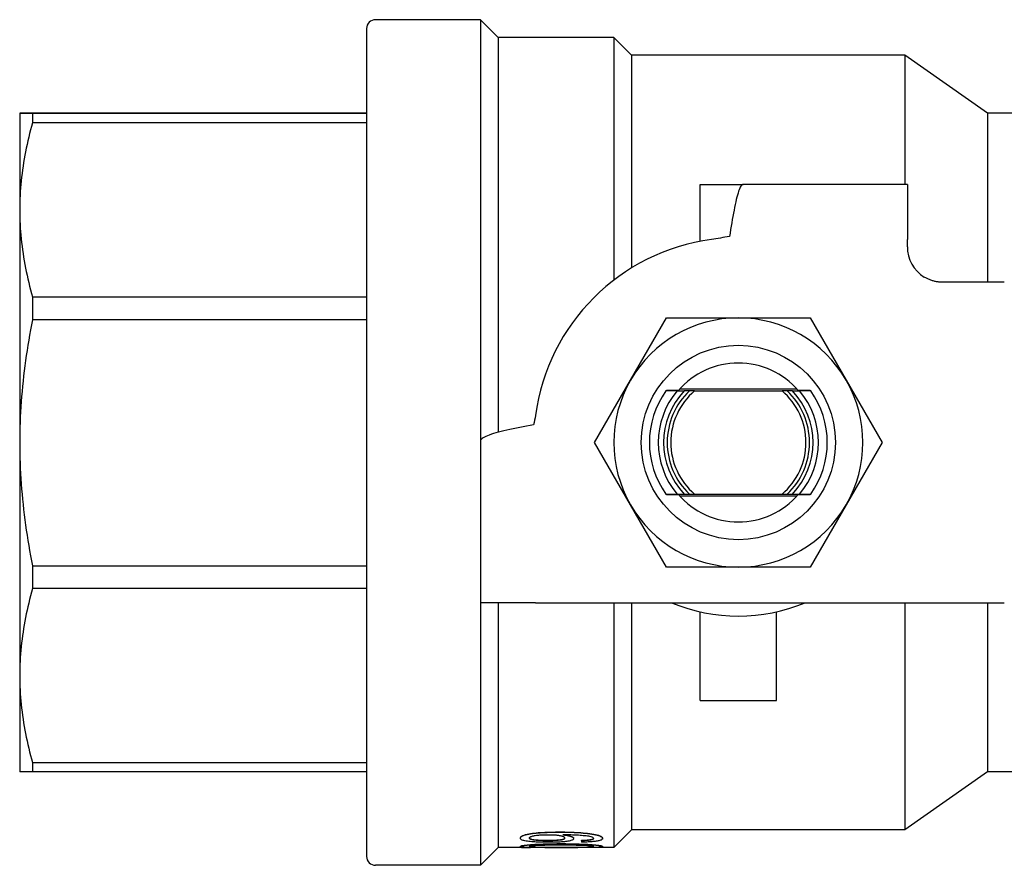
# Model space of a CAD drawing. Header units: millimetres. Extents: x 43 to 3762, y 62 to 374.
# Tile 3 of 15: x 232 to 288, y 327 to 374. Entities that reach past the tile are written whole.
import ezdxf

# ---------------------------------------------------------------- set-up
doc = ezdxf.new("R2010")
doc.units = ezdxf.units.MM
doc.layers.add('DETAIL', color=2, linetype='Continuous')

msp = doc.modelspace()

# ---------------------------------------------------------------- linework, layer by layer
at = {"layer": 'DETAIL'}
for p, q in [((258.233, 374.485), (252.333, 374.485)), ((258.233, 374.485), (258.233, 350.809)), ((259.233, 373.485), (258.233, 374.485)), ((251.833, 373.985), (251.833, 327.485)), ((259.233, 373.485), (259.233, 351.307)), ((265.733, 373.485), (259.233, 373.485)), ((265.733, 373.485), (265.733, 359.859)), ((266.733, 372.485), (265.733, 373.485)), ((266.733, 372.485), (266.733, 360.546)), ((282.091, 372.485), (266.733, 372.485)), ((282.091, 372.485), (282.091, 365.235)), ((286.733, 369.235), (282.091, 372.485)), ((232.333, 369.235), (232.333, 363.805)), ((251.833, 369.241), (233.054, 369.241)), ((233.054, 369.229), (251.833, 369.229)), ((233.054, 369.229), (233.054, 368.698)), ((286.733, 369.235), (286.733, 359.735)), ((292.733, 369.235), (286.733, 369.235)), ((251.833, 368.698), (233.054, 368.698)), ((270.583, 365.235), (273.005, 365.235)), ((270.583, 362.032), (270.583, 365.235)), ((282.233, 365.235), (273.005, 365.235)), ((282.233, 365.235), (282.233, 362.135)), ((232.333, 363.805), (232.333, 350.718)), ((282.233, 361.735), (282.233, 362.135)), ((287.684, 359.735), (284.233, 359.735)), ((233.054, 358.911), (251.833, 358.911)), ((233.054, 358.911), (233.054, 357.633)), ((251.833, 357.633), (233.054, 357.633)), ((266.671, 354.235), (268.691, 357.735)), ((268.691, 357.735), (272.733, 357.735)), ((272.733, 357.735), (276.774, 357.735)), ((276.774, 357.735), (278.795, 354.235)), ((264.65, 350.735), (266.671, 354.235)), ((276.031, 353.735), (269.434, 353.735)), ((278.795, 354.235), (280.816, 350.735)), ((268.664, 353.641), (268.668, 353.646)), ((269.292, 353.635), (269.695, 353.635)), ((270.277, 353.635), (275.188, 353.635)), ((275.771, 353.635), (276.174, 353.635)), ((276.798, 353.646), (276.802, 353.641)), ((232.333, 350.718), (232.333, 337.642)), ((258.233, 350.809), (258.233, 341.735)), ((266.671, 347.235), (264.65, 350.735)), ((280.816, 350.735), (278.795, 347.235)), ((268.668, 347.824), (268.664, 347.829)), ((269.292, 347.835), (269.695, 347.835)), ((269.434, 347.735), (276.031, 347.735)), ((270.277, 347.835), (275.188, 347.835)), ((275.771, 347.835), (276.174, 347.835)), ((276.802, 347.829), (276.798, 347.824)), ((268.691, 343.735), (266.671, 347.235)), ((278.795, 347.235), (276.774, 343.735)), ((233.054, 343.804), (251.833, 343.804)), ((233.054, 343.804), (233.054, 342.527)), ((272.733, 343.735), (268.691, 343.735)), ((276.774, 343.735), (272.733, 343.735)), ((251.833, 342.527), (233.054, 342.527)), ((258.233, 341.735), (258.233, 326.985)), ((261.333, 341.735), (258.233, 341.735)), ((259.233, 341.735), (259.233, 327.985)), ((261.333, 341.735), (283.185, 341.735)), ((265.733, 341.735), (265.733, 327.985)), ((266.733, 341.735), (266.733, 328.985)), ((282.091, 341.735), (282.091, 328.985)), ((283.185, 341.735), (287.684, 341.735)), ((286.733, 341.735), (286.733, 332.235)), ((270.583, 336.235), (270.583, 341.225)), ((274.883, 336.235), (274.883, 341.225)), ((232.333, 337.642), (232.333, 332.235)), ((270.583, 336.235), (274.883, 336.235)), ((233.054, 332.757), (251.833, 332.757)), ((233.054, 332.757), (233.054, 332.229)), ((251.833, 332.229), (233.054, 332.229)), ((286.733, 332.235), (282.091, 328.985)), ((292.733, 332.235), (286.733, 332.235)), ((262.724, 328.848), (262.724, 328.858)), ((266.733, 328.985), (265.733, 327.985)), ((282.091, 328.985), (266.733, 328.985)), ((260.478, 328.513), (260.478, 328.523)), ((262.03, 328.394), (262.03, 328.385)), ((263.478, 328.489), (263.478, 328.498)), ((263.915, 328.385), (263.915, 328.394)), ((263.915, 328.385), (263.915, 328.285)), ((265.103, 328.492), (265.103, 328.502)), ((259.233, 327.985), (258.233, 326.985)), ((260.96, 327.985), (259.233, 327.985)), ((260.478, 328.037), (260.478, 328.047)), ((260.54, 327.98), (260.54, 327.985)), ((260.54, 327.98), (261.04, 327.98)), ((261.04, 327.98), (261.04, 327.983)), ((262.777, 328.191), (262.777, 328.201)), ((265.733, 327.985), (264.612, 327.985)), ((265.103, 328.037), (265.103, 328.047)), ((258.233, 326.985), (252.333, 326.985))]:
    msp.add_line(p, q, dxfattribs=at)
at = {"layer": 'DETAIL', "flags": 128}
for points in [[(233.054, 369.241), (232.997, 369.241), (232.943, 369.241), (232.89, 369.24), (232.84, 369.24), (232.792, 369.24), (232.746, 369.24), (232.702, 369.239), (232.661, 369.239), (232.622, 369.239), (232.586, 369.239), (232.551, 369.238), (232.52, 369.238), (232.49, 369.238), (232.463, 369.238), (232.439, 369.237), (232.417, 369.237), (232.397, 369.237), (232.38, 369.237), (232.366, 369.236), (232.354, 369.236), (232.345, 369.236), (232.338, 369.236), (232.334, 369.235), (232.333, 369.235)], [(232.333, 369.235), (232.334, 369.235), (232.338, 369.234), (232.345, 369.234), (232.354, 369.234), (232.366, 369.234), (232.381, 369.233), (232.398, 369.233), (232.417, 369.233), (232.439, 369.233), (232.464, 369.232), (232.491, 369.232), (232.52, 369.232), (232.552, 369.232), (232.586, 369.231), (232.623, 369.231), (232.662, 369.231), (232.703, 369.231), (232.747, 369.23), (232.793, 369.23), (232.841, 369.23), (232.891, 369.23), (232.943, 369.229), (232.998, 369.229), (233.054, 369.229)], [(233.054, 368.698), (232.997, 368.495), (232.943, 368.292), (232.89, 368.089), (232.84, 367.886), (232.792, 367.683), (232.746, 367.479), (232.702, 367.276), (232.661, 367.072), (232.622, 366.869), (232.586, 366.665), (232.551, 366.461), (232.52, 366.257), (232.49, 366.053), (232.463, 365.849), (232.439, 365.645), (232.417, 365.441), (232.397, 365.237), (232.38, 365.033), (232.366, 364.828), (232.354, 364.624), (232.345, 364.419), (232.338, 364.214), (232.334, 364.01), (232.333, 363.805)], [(273.005, 365.235), (272.973, 365.229), (272.94, 365.21), (272.908, 365.178), (272.876, 365.135), (272.844, 365.08), (272.812, 365.013), (272.78, 364.935), (272.747, 364.846), (272.715, 364.747), (272.683, 364.637), (272.651, 364.517), (272.619, 364.387), (272.587, 364.248), (272.554, 364.101), (272.522, 363.945), (272.49, 363.783), (272.458, 363.614), (272.426, 363.439), (272.394, 363.259), (272.361, 363.075), (272.329, 362.887), (272.297, 362.696), (272.265, 362.502), (272.233, 362.308)], [(232.333, 363.805), (232.334, 363.601), (232.338, 363.397), (232.345, 363.193), (232.354, 362.988), (232.366, 362.784), (232.381, 362.58), (232.398, 362.375), (232.417, 362.171), (232.439, 361.966), (232.464, 361.762), (232.491, 361.557), (232.52, 361.353), (232.552, 361.148), (232.586, 360.944), (232.623, 360.74), (232.662, 360.536), (232.703, 360.332), (232.747, 360.128), (232.793, 359.925), (232.841, 359.722), (232.891, 359.518), (232.943, 359.316), (232.998, 359.113), (233.054, 358.911)], [(284.233, 359.735), (284.187, 359.736), (284.141, 359.737), (284.095, 359.74), (284.049, 359.743), (284.004, 359.748), (283.958, 359.754), (283.913, 359.761), (283.868, 359.769), (283.823, 359.777), (283.778, 359.787), (283.734, 359.798), (283.69, 359.81), (283.646, 359.823), (283.602, 359.837), (283.559, 359.852), (283.516, 359.868), (283.473, 359.885), (283.43, 359.903), (283.389, 359.922), (283.347, 359.942), (283.306, 359.963), (283.265, 359.985), (283.225, 360.008), (283.185, 360.031)], [(233.054, 357.633), (232.997, 357.346), (232.943, 357.059), (232.89, 356.772), (232.84, 356.485), (232.792, 356.198), (232.746, 355.91), (232.702, 355.623), (232.661, 355.335), (232.622, 355.048), (232.586, 354.76), (232.551, 354.472), (232.52, 354.184), (232.49, 353.896), (232.463, 353.607), (232.439, 353.319), (232.417, 353.031), (232.397, 352.742), (232.38, 352.453), (232.366, 352.164), (232.354, 351.875), (232.345, 351.586), (232.338, 351.297), (232.334, 351.008), (232.333, 350.718)], [(269.292, 353.635), (269.265, 353.635), (269.239, 353.635), (269.212, 353.636), (269.186, 353.636), (269.16, 353.636), (269.133, 353.636), (269.107, 353.637), (269.081, 353.637), (269.054, 353.637), (269.028, 353.637), (269.002, 353.638), (268.976, 353.638), (268.95, 353.638), (268.924, 353.638), (268.898, 353.639), (268.871, 353.639), (268.845, 353.639), (268.819, 353.639), (268.793, 353.64), (268.767, 353.64), (268.742, 353.64), (268.716, 353.64), (268.69, 353.641), (268.664, 353.641)], [(269.361, 353.653), (269.334, 353.652), (269.306, 353.652), (269.279, 353.652), (269.251, 353.652), (269.223, 353.651), (269.195, 353.651), (269.167, 353.651), (269.138, 353.651), (269.11, 353.65), (269.082, 353.65), (269.053, 353.65), (269.024, 353.65), (268.995, 353.649), (268.966, 353.649), (268.937, 353.649), (268.908, 353.649), (268.878, 353.648), (268.848, 353.648), (268.819, 353.648), (268.789, 353.647), (268.759, 353.647), (268.728, 353.647), (268.698, 353.647), (268.668, 353.646)], [(269.98, 353.637), (269.968, 353.637), (269.956, 353.637), (269.944, 353.637), (269.932, 353.637), (269.92, 353.637), (269.908, 353.637), (269.896, 353.637), (269.884, 353.637), (269.873, 353.636), (269.861, 353.636), (269.849, 353.636), (269.837, 353.636), (269.825, 353.636), (269.813, 353.636), (269.801, 353.636), (269.789, 353.636), (269.777, 353.636), (269.766, 353.636), (269.754, 353.635), (269.742, 353.635), (269.73, 353.635), (269.718, 353.635), (269.706, 353.635), (269.695, 353.635)], [(270.277, 353.635), (270.265, 353.635), (270.252, 353.635), (270.24, 353.635), (270.227, 353.635), (270.215, 353.635), (270.202, 353.636), (270.19, 353.636), (270.177, 353.636), (270.165, 353.636), (270.153, 353.636), (270.14, 353.636), (270.128, 353.636), (270.116, 353.636), (270.103, 353.636), (270.091, 353.636), (270.078, 353.637), (270.066, 353.637), (270.054, 353.637), (270.042, 353.637), (270.029, 353.637), (270.017, 353.637), (270.005, 353.637), (269.992, 353.637), (269.98, 353.637)], [(275.485, 353.637), (275.473, 353.637), (275.461, 353.637), (275.448, 353.637), (275.436, 353.637), (275.424, 353.637), (275.412, 353.637), (275.399, 353.637), (275.387, 353.637), (275.375, 353.636), (275.362, 353.636), (275.35, 353.636), (275.337, 353.636), (275.325, 353.636), (275.313, 353.636), (275.3, 353.636), (275.288, 353.636), (275.275, 353.636), (275.263, 353.636), (275.251, 353.635), (275.238, 353.635), (275.226, 353.635), (275.213, 353.635), (275.201, 353.635), (275.188, 353.635)], [(275.771, 353.635), (275.759, 353.635), (275.747, 353.635), (275.735, 353.635), (275.724, 353.635), (275.712, 353.635), (275.7, 353.636), (275.688, 353.636), (275.676, 353.636), (275.664, 353.636), (275.652, 353.636), (275.64, 353.636), (275.629, 353.636), (275.617, 353.636), (275.605, 353.636), (275.593, 353.636), (275.581, 353.637), (275.569, 353.637), (275.557, 353.637), (275.545, 353.637), (275.533, 353.637), (275.521, 353.637), (275.509, 353.637), (275.497, 353.637), (275.485, 353.637)], [(276.798, 353.646), (276.767, 353.647), (276.737, 353.647), (276.707, 353.647), (276.677, 353.647), (276.647, 353.648), (276.617, 353.648), (276.587, 353.648), (276.558, 353.649), (276.529, 353.649), (276.499, 353.649), (276.47, 353.649), (276.441, 353.65), (276.412, 353.65), (276.384, 353.65), (276.355, 353.65), (276.327, 353.651), (276.299, 353.651), (276.27, 353.651), (276.242, 353.651), (276.214, 353.652), (276.187, 353.652), (276.159, 353.652), (276.131, 353.652), (276.104, 353.653)], [(276.802, 353.641), (276.776, 353.641), (276.75, 353.64), (276.724, 353.64), (276.698, 353.64), (276.672, 353.64), (276.646, 353.639), (276.62, 353.639), (276.594, 353.639), (276.568, 353.639), (276.542, 353.638), (276.516, 353.638), (276.489, 353.638), (276.463, 353.638), (276.437, 353.637), (276.411, 353.637), (276.385, 353.637), (276.358, 353.637), (276.332, 353.636), (276.306, 353.636), (276.279, 353.636), (276.253, 353.636), (276.227, 353.635), (276.2, 353.635), (276.174, 353.635)], [(261.223, 351.735), (261.026, 351.696), (260.829, 351.658), (260.635, 351.619), (260.444, 351.581), (260.256, 351.542), (260.072, 351.503), (259.894, 351.465), (259.721, 351.426), (259.555, 351.388), (259.396, 351.349), (259.245, 351.31), (259.102, 351.272), (258.969, 351.233), (258.847, 351.195), (258.734, 351.156), (258.632, 351.117), (258.541, 351.079), (258.461, 351.04), (258.392, 351.002), (258.336, 350.963), (258.291, 350.924), (258.259, 350.886), (258.239, 350.847), (258.233, 350.809)], [(232.333, 350.718), (232.334, 350.43), (232.338, 350.142), (232.345, 349.854), (232.354, 349.565), (232.366, 349.276), (232.381, 348.988), (232.398, 348.699), (232.417, 348.41), (232.439, 348.121), (232.464, 347.832), (232.491, 347.543), (232.52, 347.254), (232.552, 346.965), (232.586, 346.677), (232.623, 346.388), (232.662, 346.1), (232.703, 345.812), (232.747, 345.524), (232.793, 345.236), (232.841, 344.949), (232.891, 344.662), (232.943, 344.376), (232.998, 344.089), (233.054, 343.804)], [(268.664, 347.829), (268.69, 347.829), (268.716, 347.83), (268.742, 347.83), (268.767, 347.83), (268.793, 347.83), (268.819, 347.831), (268.845, 347.831), (268.871, 347.831), (268.898, 347.831), (268.924, 347.832), (268.95, 347.832), (268.976, 347.832), (269.002, 347.832), (269.028, 347.833), (269.054, 347.833), (269.081, 347.833), (269.107, 347.833), (269.133, 347.834), (269.16, 347.834), (269.186, 347.834), (269.212, 347.834), (269.239, 347.835), (269.265, 347.835), (269.292, 347.835)], [(268.668, 347.824), (268.698, 347.823), (268.728, 347.823), (268.759, 347.823), (268.789, 347.823), (268.819, 347.822), (268.848, 347.822), (268.878, 347.822), (268.908, 347.821), (268.937, 347.821), (268.966, 347.821), (268.995, 347.821), (269.024, 347.82), (269.053, 347.82), (269.082, 347.82), (269.11, 347.82), (269.138, 347.819), (269.167, 347.819), (269.195, 347.819), (269.223, 347.819), (269.251, 347.818), (269.279, 347.818), (269.306, 347.818), (269.334, 347.818), (269.361, 347.817)], [(269.695, 347.835), (269.706, 347.835), (269.718, 347.835), (269.73, 347.835), (269.742, 347.835), (269.754, 347.834), (269.766, 347.834), (269.777, 347.834), (269.789, 347.834), (269.801, 347.834), (269.813, 347.834), (269.825, 347.834), (269.837, 347.834), (269.849, 347.834), (269.861, 347.834), (269.873, 347.834), (269.884, 347.833), (269.896, 347.833), (269.908, 347.833), (269.92, 347.833), (269.932, 347.833), (269.944, 347.833), (269.956, 347.833), (269.968, 347.833), (269.98, 347.833)], [(269.98, 347.833), (269.992, 347.833), (270.005, 347.833), (270.017, 347.833), (270.029, 347.833), (270.042, 347.833), (270.054, 347.833), (270.066, 347.833), (270.078, 347.833), (270.091, 347.834), (270.103, 347.834), (270.116, 347.834), (270.128, 347.834), (270.14, 347.834), (270.153, 347.834), (270.165, 347.834), (270.177, 347.834), (270.19, 347.834), (270.202, 347.834), (270.215, 347.835), (270.227, 347.835), (270.24, 347.835), (270.252, 347.835), (270.265, 347.835), (270.277, 347.835)], [(275.188, 347.835), (275.201, 347.835), (275.213, 347.835), (275.226, 347.835), (275.238, 347.835), (275.251, 347.835), (275.263, 347.834), (275.275, 347.834), (275.288, 347.834), (275.3, 347.834), (275.313, 347.834), (275.325, 347.834), (275.337, 347.834), (275.35, 347.834), (275.362, 347.834), (275.375, 347.834), (275.387, 347.833), (275.399, 347.833), (275.412, 347.833), (275.424, 347.833), (275.436, 347.833), (275.448, 347.833), (275.461, 347.833), (275.473, 347.833), (275.485, 347.833)], [(275.485, 347.833), (275.497, 347.833), (275.509, 347.833), (275.521, 347.833), (275.533, 347.833), (275.545, 347.833), (275.557, 347.833), (275.569, 347.833), (275.581, 347.833), (275.593, 347.834), (275.605, 347.834), (275.617, 347.834), (275.629, 347.834), (275.64, 347.834), (275.652, 347.834), (275.664, 347.834), (275.676, 347.834), (275.688, 347.834), (275.7, 347.834), (275.712, 347.834), (275.724, 347.835), (275.735, 347.835), (275.747, 347.835), (275.759, 347.835), (275.771, 347.835)], [(276.104, 347.817), (276.131, 347.818), (276.159, 347.818), (276.187, 347.818), (276.214, 347.818), (276.242, 347.819), (276.27, 347.819), (276.299, 347.819), (276.327, 347.819), (276.355, 347.82), (276.384, 347.82), (276.412, 347.82), (276.441, 347.82), (276.47, 347.821), (276.499, 347.821), (276.529, 347.821), (276.558, 347.821), (276.587, 347.822), (276.617, 347.822), (276.647, 347.822), (276.677, 347.823), (276.707, 347.823), (276.737, 347.823), (276.767, 347.823), (276.798, 347.824)], [(276.174, 347.835), (276.2, 347.835), (276.227, 347.835), (276.253, 347.834), (276.279, 347.834), (276.306, 347.834), (276.332, 347.834), (276.358, 347.833), (276.385, 347.833), (276.411, 347.833), (276.437, 347.833), (276.463, 347.832), (276.489, 347.832), (276.516, 347.832), (276.542, 347.832), (276.568, 347.831), (276.594, 347.831), (276.62, 347.831), (276.646, 347.831), (276.672, 347.83), (276.698, 347.83), (276.724, 347.83), (276.75, 347.83), (276.776, 347.829), (276.802, 347.829)], [(233.054, 342.527), (232.997, 342.324), (232.943, 342.121), (232.89, 341.919), (232.84, 341.716), (232.792, 341.513), (232.746, 341.31), (232.702, 341.107), (232.661, 340.903), (232.622, 340.7), (232.586, 340.497), (232.551, 340.293), (232.52, 340.09), (232.49, 339.886), (232.463, 339.683), (232.439, 339.479), (232.417, 339.275), (232.397, 339.071), (232.38, 338.867), (232.366, 338.663), (232.354, 338.459), (232.345, 338.255), (232.338, 338.051), (232.334, 337.846), (232.333, 337.642)], [(232.333, 337.642), (232.334, 337.438), (232.338, 337.235), (232.345, 337.031), (232.354, 336.827), (232.366, 336.623), (232.381, 336.419), (232.398, 336.215), (232.417, 336.011), (232.439, 335.807), (232.464, 335.603), (232.491, 335.398), (232.52, 335.194), (232.552, 334.99), (232.586, 334.786), (232.623, 334.583), (232.662, 334.379), (232.703, 334.175), (232.747, 333.972), (232.793, 333.769), (232.841, 333.566), (232.891, 333.363), (232.943, 333.161), (232.998, 332.959), (233.054, 332.757)], [(233.054, 332.229), (232.998, 332.229), (232.943, 332.229), (232.891, 332.23), (232.84, 332.23), (232.792, 332.23), (232.747, 332.23), (232.703, 332.231), (232.662, 332.231), (232.623, 332.231), (232.586, 332.231), (232.552, 332.232), (232.52, 332.232), (232.491, 332.232), (232.464, 332.232), (232.44, 332.233), (232.418, 332.233), (232.398, 332.233), (232.381, 332.233), (232.366, 332.234), (232.354, 332.234), (232.345, 332.234), (232.338, 332.234), (232.334, 332.235), (232.333, 332.235)], [(260.478, 328.523), (260.483, 328.551), (260.499, 328.577), (260.529, 328.605), (260.571, 328.632), (260.626, 328.659), (260.692, 328.683), (260.769, 328.707), (260.857, 328.729), (260.951, 328.749), (261.054, 328.768), (261.164, 328.784), (261.271, 328.797), (261.374, 328.808), (261.484, 328.818), (261.6, 328.826), (261.727, 328.834), (261.86, 328.841), (261.986, 328.846), (262.105, 328.85), (262.232, 328.853), (262.354, 328.855), (262.453, 328.856), (262.576, 328.857), (262.724, 328.858)], [(260.478, 328.513), (260.484, 328.543), (260.499, 328.567), (260.529, 328.595), (260.57, 328.622), (260.625, 328.648), (260.692, 328.674), (260.768, 328.697), (260.854, 328.719), (260.951, 328.74), (261.05, 328.758), (261.156, 328.774), (261.271, 328.788), (261.374, 328.798), (261.484, 328.808), (261.6, 328.817), (261.722, 328.824), (261.851, 328.831), (261.986, 328.836), (262.105, 328.84), (262.227, 328.843), (262.354, 328.846), (262.453, 328.847), (262.576, 328.848), (262.724, 328.848)], [(262.724, 328.858), (262.866, 328.857), (262.986, 328.856), (263.114, 328.854), (263.242, 328.851), (263.37, 328.847), (263.501, 328.842), (263.629, 328.836), (263.753, 328.829), (263.883, 328.82), (264.013, 328.809), (264.132, 328.798), (264.249, 328.785), (264.381, 328.768), (264.502, 328.75), (264.611, 328.731), (264.706, 328.711), (264.79, 328.691), (264.869, 328.668), (264.943, 328.642), (265.002, 328.615), (265.048, 328.587), (265.081, 328.556), (265.095, 328.533), (265.103, 328.502)], [(262.724, 328.848), (262.868, 328.848), (262.986, 328.847), (263.114, 328.845), (263.242, 328.842), (263.371, 328.838), (263.501, 328.832), (263.632, 328.826), (263.759, 328.819), (263.883, 328.81), (264.013, 328.799), (264.135, 328.788), (264.249, 328.775), (264.381, 328.758), (264.502, 328.74), (264.611, 328.721), (264.708, 328.701), (264.794, 328.68), (264.869, 328.658), (264.943, 328.632), (265.002, 328.605), (265.048, 328.577), (265.08, 328.548), (265.095, 328.523), (265.103, 328.492)], [(262.031, 328.275), (261.927, 328.275), (261.843, 328.276), (261.748, 328.277), (261.65, 328.279), (261.557, 328.282), (261.469, 328.285), (261.374, 328.289), (261.286, 328.294), (261.201, 328.3), (261.115, 328.306), (261.03, 328.314), (260.951, 328.323), (260.872, 328.333), (260.801, 328.344), (260.738, 328.356), (260.68, 328.369), (260.629, 328.384), (260.586, 328.4), (260.551, 328.417), (260.523, 328.435), (260.502, 328.454), (260.488, 328.473), (260.482, 328.491), (260.478, 328.513)], [(262.136, 328.685), (262.059, 328.685), (261.994, 328.684), (261.942, 328.683), (261.874, 328.682), (261.809, 328.68), (261.748, 328.678), (261.684, 328.675), (261.62, 328.672), (261.558, 328.668), (261.493, 328.663), (261.432, 328.657), (261.377, 328.651), (261.318, 328.644), (261.264, 328.635), (261.213, 328.626), (261.166, 328.616), (261.122, 328.604), (261.083, 328.592), (261.05, 328.58), (261.024, 328.566), (261.003, 328.552), (260.989, 328.538), (260.982, 328.526), (260.978, 328.51)], [(260.978, 328.51), (260.983, 328.496), (260.99, 328.486), (261.006, 328.474), (261.028, 328.464), (261.056, 328.454), (261.09, 328.444), (261.128, 328.435), (261.169, 328.427), (261.212, 328.419), (261.258, 328.413), (261.307, 328.408), (261.358, 328.403), (261.409, 328.4), (261.463, 328.396), (261.521, 328.393), (261.572, 328.391), (261.628, 328.39), (261.689, 328.388), (261.745, 328.387), (261.802, 328.386), (261.86, 328.385), (261.904, 328.385), (261.961, 328.385), (262.03, 328.385)], [(260.979, 328.516), (260.985, 328.503), (260.994, 328.492), (261.01, 328.482), (261.033, 328.472), (261.062, 328.462), (261.097, 328.452), (261.135, 328.443), (261.177, 328.435), (261.221, 328.428), (261.267, 328.422), (261.315, 328.417), (261.364, 328.413), (261.415, 328.409), (261.469, 328.406), (261.525, 328.403), (261.581, 328.401), (261.637, 328.399), (261.692, 328.398), (261.752, 328.397), (261.813, 328.396), (261.861, 328.395), (261.905, 328.395), (261.962, 328.395), (262.03, 328.394)], [(262.03, 328.394), (262.092, 328.394), (262.147, 328.395), (262.196, 328.395), (262.244, 328.396), (262.292, 328.397), (262.345, 328.398), (262.4, 328.4), (262.451, 328.402), (262.499, 328.404), (262.547, 328.407), (262.596, 328.41), (262.648, 328.415), (262.7, 328.42), (262.748, 328.425), (262.791, 328.431), (262.829, 328.438), (262.863, 328.445), (262.893, 328.453), (262.918, 328.462), (262.94, 328.472), (262.956, 328.483), (262.967, 328.493), (262.974, 328.503), (262.977, 328.515)], [(262.03, 328.385), (262.094, 328.385), (262.147, 328.385), (262.191, 328.385), (262.247, 328.386), (262.3, 328.387), (262.35, 328.389), (262.406, 328.391), (262.458, 328.393), (262.507, 328.395), (262.559, 328.398), (262.609, 328.402), (262.657, 328.406), (262.71, 328.411), (262.758, 328.417), (262.8, 328.423), (262.838, 328.43), (262.871, 328.438), (262.9, 328.446), (262.925, 328.455), (262.945, 328.465), (262.96, 328.476), (262.97, 328.487), (262.975, 328.497), (262.978, 328.51)], [(263.478, 328.489), (263.474, 328.468), (263.466, 328.453), (263.451, 328.435), (263.428, 328.419), (263.399, 328.403), (263.363, 328.388), (263.321, 328.374), (263.272, 328.361), (263.216, 328.348), (263.154, 328.337), (263.09, 328.327), (263.022, 328.318), (262.953, 328.31), (262.878, 328.303), (262.797, 328.297), (262.716, 328.292), (262.634, 328.287), (262.547, 328.284), (262.463, 328.281), (262.377, 328.278), (262.291, 328.277), (262.206, 328.276), (262.128, 328.275), (262.031, 328.275)], [(262.978, 328.51), (262.976, 328.523), (262.972, 328.533), (262.964, 328.545), (262.953, 328.556), (262.938, 328.568), (262.919, 328.579), (262.896, 328.59), (262.87, 328.601), (262.84, 328.611), (262.808, 328.62), (262.771, 328.629), (262.73, 328.638), (262.687, 328.646), (262.643, 328.653), (262.597, 328.659), (262.552, 328.665), (262.503, 328.67), (262.45, 328.674), (262.402, 328.677), (262.35, 328.68), (262.295, 328.682), (262.241, 328.684), (262.195, 328.685), (262.136, 328.685)], [(262.871, 328.697), (262.924, 328.691), (262.966, 328.685), (262.999, 328.681), (263.039, 328.674), (263.078, 328.668), (263.117, 328.66), (263.155, 328.653), (263.19, 328.645), (263.223, 328.637), (263.254, 328.628), (263.283, 328.619), (263.312, 328.61), (263.339, 328.6), (263.364, 328.59), (263.385, 328.581), (263.403, 328.571), (263.42, 328.561), (263.436, 328.55), (263.45, 328.539), (263.46, 328.529), (263.468, 328.519), (263.472, 328.511), (263.475, 328.501), (263.478, 328.489)], [(264.603, 328.495), (264.597, 328.514), (264.58, 328.532), (264.55, 328.551), (264.51, 328.568), (264.457, 328.584), (264.393, 328.6), (264.328, 328.612), (264.254, 328.623), (264.17, 328.634), (264.097, 328.641), (264.014, 328.649), (263.922, 328.656), (263.835, 328.663), (263.75, 328.668), (263.666, 328.672), (263.579, 328.677), (263.492, 328.68), (263.412, 328.684), (263.321, 328.687), (263.222, 328.69), (263.132, 328.692), (263.053, 328.694), (262.976, 328.696), (262.871, 328.697)], [(262.958, 328.696), (262.993, 328.691), (263.03, 328.685), (263.066, 328.679), (263.102, 328.673), (263.138, 328.666), (263.171, 328.659), (263.202, 328.651), (263.232, 328.644), (263.26, 328.636), (263.287, 328.628), (263.314, 328.619), (263.338, 328.61), (263.36, 328.601), (263.38, 328.593), (263.398, 328.584), (263.414, 328.575), (263.429, 328.565), (263.443, 328.555), (263.454, 328.546), (263.462, 328.537), (263.468, 328.529), (263.472, 328.52), (263.475, 328.51), (263.478, 328.498)], [(263.915, 328.394), (263.961, 328.395), (263.999, 328.395), (264.034, 328.396), (264.073, 328.397), (264.112, 328.399), (264.151, 328.401), (264.188, 328.403), (264.224, 328.405), (264.259, 328.408), (264.293, 328.412), (264.329, 328.415), (264.365, 328.42), (264.401, 328.425), (264.433, 328.43), (264.462, 328.434), (264.488, 328.44), (264.512, 328.446), (264.534, 328.452), (264.555, 328.46), (264.57, 328.466), (264.582, 328.474), (264.593, 328.483), (264.599, 328.49), (264.602, 328.498)], [(263.915, 328.385), (263.965, 328.385), (264.006, 328.386), (264.037, 328.386), (264.076, 328.387), (264.116, 328.389), (264.156, 328.391), (264.195, 328.394), (264.233, 328.396), (264.27, 328.4), (264.306, 328.403), (264.341, 328.407), (264.375, 328.411), (264.411, 328.416), (264.441, 328.421), (264.468, 328.426), (264.497, 328.433), (264.522, 328.439), (264.544, 328.446), (264.563, 328.454), (264.577, 328.461), (264.588, 328.469), (264.597, 328.478), (264.601, 328.485), (264.603, 328.495)], [(265.103, 328.492), (265.1, 328.474), (265.094, 328.461), (265.082, 328.446), (265.064, 328.431), (265.042, 328.416), (265.015, 328.403), (264.981, 328.39), (264.944, 328.379), (264.898, 328.367), (264.849, 328.356), (264.8, 328.347), (264.742, 328.338), (264.68, 328.329), (264.618, 328.322), (264.554, 328.315), (264.489, 328.308), (264.423, 328.303), (264.356, 328.298), (264.284, 328.294), (264.212, 328.291), (264.139, 328.288), (264.065, 328.287), (263.999, 328.286), (263.915, 328.285)], [(260.478, 328.047), (260.484, 328.057), (260.498, 328.067), (260.525, 328.078), (260.566, 328.089), (260.619, 328.101), (260.686, 328.112), (260.764, 328.122), (260.853, 328.132), (260.95, 328.141), (261.055, 328.149), (261.168, 328.157), (261.287, 328.164), (261.409, 328.17), (261.528, 328.176), (261.647, 328.181), (261.768, 328.185), (261.89, 328.189), (262.017, 328.192), (262.145, 328.195), (262.272, 328.197), (262.395, 328.199), (262.523, 328.2), (262.635, 328.2), (262.777, 328.201)], [(260.478, 328.037), (260.485, 328.048), (260.498, 328.057), (260.525, 328.068), (260.567, 328.08), (260.62, 328.091), (260.686, 328.102), (260.765, 328.112), (260.854, 328.122), (260.954, 328.132), (261.05, 328.139), (261.161, 328.147), (261.287, 328.154), (261.407, 328.16), (261.522, 328.166), (261.643, 328.171), (261.769, 328.175), (261.893, 328.179), (262.017, 328.182), (262.145, 328.185), (262.271, 328.187), (262.395, 328.189), (262.52, 328.19), (262.635, 328.19), (262.777, 328.191)], [(262.777, 327.976), (262.635, 327.976), (262.522, 327.976), (262.394, 327.976), (262.26, 327.976), (262.134, 327.976), (262.014, 327.977), (261.884, 327.977), (261.757, 327.977), (261.634, 327.978), (261.514, 327.978), (261.397, 327.979), (261.283, 327.98), (261.159, 327.982), (261.048, 327.983), (260.952, 327.985), (260.853, 327.988), (260.765, 327.991), (260.685, 327.995), (260.62, 328), (260.567, 328.005), (260.525, 328.012), (260.498, 328.02), (260.485, 328.027), (260.478, 328.037)], [(262.777, 328.113), (262.668, 328.113), (262.577, 328.113), (262.503, 328.113), (262.412, 328.112), (262.321, 328.112), (262.23, 328.111), (262.134, 328.11), (262.046, 328.108), (261.954, 328.107), (261.861, 328.105), (261.773, 328.103), (261.692, 328.101), (261.599, 328.098), (261.513, 328.095), (261.434, 328.091), (261.347, 328.087), (261.269, 328.082), (261.2, 328.077), (261.133, 328.071), (261.079, 328.065), (261.033, 328.058), (261.001, 328.051), (260.985, 328.045), (260.978, 328.037)], [(260.978, 328.037), (260.986, 328.03), (261.001, 328.024), (261.033, 328.019), (261.079, 328.014), (261.132, 328.01), (261.199, 328.006), (261.265, 328.004), (261.342, 328.001), (261.43, 327.999), (261.511, 327.998), (261.597, 327.996), (261.687, 327.995), (261.77, 327.994), (261.856, 327.993), (261.945, 327.992), (262.036, 327.992), (262.13, 327.991), (262.227, 327.991), (262.317, 327.991), (262.408, 327.99), (262.502, 327.99), (262.576, 327.99), (262.668, 327.99), (262.777, 327.99)], [(260.982, 328.042), (260.994, 328.036), (261.018, 328.031), (261.058, 328.026), (261.11, 328.022), (261.168, 328.018), (261.228, 328.015), (261.298, 328.013), (261.377, 328.01), (261.461, 328.009), (261.547, 328.007), (261.632, 328.006), (261.713, 328.005), (261.797, 328.004), (261.884, 328.003), (261.974, 328.002), (262.064, 328.002), (262.154, 328.001), (262.241, 328.001), (262.328, 328), (262.422, 328), (262.507, 328), (262.58, 328), (262.67, 328), (262.777, 328)], [(262.777, 328.201), (262.916, 328.2), (263.035, 328.2), (263.161, 328.199), (263.286, 328.197), (263.415, 328.195), (263.542, 328.192), (263.667, 328.189), (263.793, 328.185), (263.92, 328.18), (264.039, 328.176), (264.153, 328.17), (264.278, 328.164), (264.401, 328.157), (264.51, 328.15), (264.615, 328.142), (264.717, 328.132), (264.808, 328.122), (264.888, 328.112), (264.956, 328.101), (265.011, 328.09), (265.053, 328.078), (265.083, 328.066), (265.096, 328.058), (265.103, 328.047)], [(262.777, 328.191), (262.919, 328.19), (263.035, 328.19), (263.161, 328.189), (263.285, 328.187), (263.412, 328.185), (263.542, 328.182), (263.667, 328.179), (263.792, 328.175), (263.92, 328.17), (264.04, 328.166), (264.156, 328.16), (264.278, 328.154), (264.405, 328.147), (264.517, 328.139), (264.615, 328.132), (264.717, 328.123), (264.808, 328.113), (264.888, 328.102), (264.956, 328.091), (265.011, 328.08), (265.053, 328.068), (265.082, 328.057), (265.096, 328.048), (265.103, 328.037)], [(264.603, 328.037), (264.596, 328.044), (264.578, 328.051), (264.545, 328.058), (264.5, 328.065), (264.442, 328.072), (264.372, 328.078), (264.301, 328.083), (264.222, 328.087), (264.135, 328.091), (264.054, 328.095), (263.967, 328.098), (263.873, 328.1), (263.792, 328.103), (263.707, 328.105), (263.618, 328.106), (263.525, 328.108), (263.429, 328.109), (263.329, 328.111), (263.237, 328.111), (263.145, 328.112), (263.053, 328.113), (262.979, 328.113), (262.887, 328.113), (262.777, 328.113)], [(262.777, 328), (262.884, 328), (262.972, 328), (263.047, 328), (263.137, 328), (263.225, 328), (263.316, 328.001), (263.409, 328.001), (263.499, 328.002), (263.586, 328.002), (263.672, 328.003), (263.759, 328.004), (263.847, 328.005), (263.935, 328.006), (264.018, 328.007), (264.101, 328.008), (264.188, 328.01), (264.266, 328.012), (264.337, 328.015), (264.409, 328.018), (264.471, 328.022), (264.521, 328.026), (264.56, 328.031), (264.587, 328.036), (264.599, 328.042)], [(262.777, 327.99), (262.886, 327.99), (262.979, 327.99), (263.055, 327.99), (263.149, 327.99), (263.241, 327.991), (263.332, 327.991), (263.428, 327.991), (263.523, 327.992), (263.615, 327.992), (263.704, 327.993), (263.792, 327.994), (263.877, 327.995), (263.969, 327.996), (264.055, 327.998), (264.138, 327.999), (264.227, 328.001), (264.305, 328.004), (264.374, 328.006), (264.444, 328.01), (264.501, 328.014), (264.545, 328.019), (264.578, 328.024), (264.596, 328.03), (264.603, 328.037)], [(265.103, 328.037), (265.096, 328.027), (265.082, 328.02), (265.053, 328.012), (265.011, 328.005), (264.956, 328), (264.889, 327.995), (264.808, 327.991), (264.718, 327.988), (264.617, 327.985), (264.519, 327.983), (264.407, 327.982), (264.282, 327.98), (264.166, 327.979), (264.046, 327.978), (263.92, 327.978), (263.797, 327.977), (263.672, 327.977), (263.545, 327.977), (263.423, 327.976), (263.296, 327.976), (263.162, 327.976), (263.034, 327.976), (262.92, 327.976), (262.777, 327.976)]]:
    msp.add_lwpolyline(points, dxfattribs=at)
at = {"layer": 'DETAIL'}
msp.add_circle((272.733, 350.735), 5.459, dxfattribs=at)
for centre, radius, start, end in [((252.333, 373.985), 0.5, 90, 180), ((272.733, 350.735), 11.5, 97.5614, 172.4386), ((284.233, 361.735), 2, 180, 238.4061), ((272.733, 350.735), 7, 90, 150), ((272.733, 350.735), 7, 30, 90), ((272.733, 350.735), 4.459, 40.8742, 139.1258), ((272.733, 350.735), 7, 150, 210), ((272.733, 350.735), 7, 330, 30), ((272.733, 350.735), 5, 144.4667, 215.5333), ((272.733, 350.735), 4.5, 139.876, 220.124), ((272.733, 350.735), 4.2, 136.3322, 223.6678), ((272.733, 350.735), 4, 133.4822, 226.5178), ((272.733, 350.735), 3.8, 130.2566, 229.7434), ((272.733, 350.735), 3.8, 310.2566, 49.7434), ((272.733, 350.735), 4, 313.4822, 46.5178), ((272.733, 350.735), 4.2, 316.3322, 43.6678), ((272.733, 350.735), 4.5, 319.876, 40.124), ((272.733, 350.735), 5, 324.4667, 35.5333), ((272.733, 350.735), 4.459, 220.8742, 319.1258), ((272.733, 350.735), 7, 210, 270), ((272.733, 350.735), 7, 270, 330), ((272.733, 350.735), 9.75, 247.3801, 292.6199), ((252.333, 327.485), 0.5, 180, 270)]:
    msp.add_arc(centre, radius, start, end, dxfattribs=at)
for centre, major_axis, ratio, start_param, end_param in [((271.726, 359.162), (-108.286, -18.459), 0.027453, 4.703031, 4.712388), ((262.537, 351.992), (-14.879, -69.833), 0.017249, 4.712389, 4.719739)]:
    msp.add_ellipse(centre, major_axis=major_axis, ratio=ratio, start_param=start_param, end_param=end_param, dxfattribs=at)

doc.saveas('drawing.dxf')
